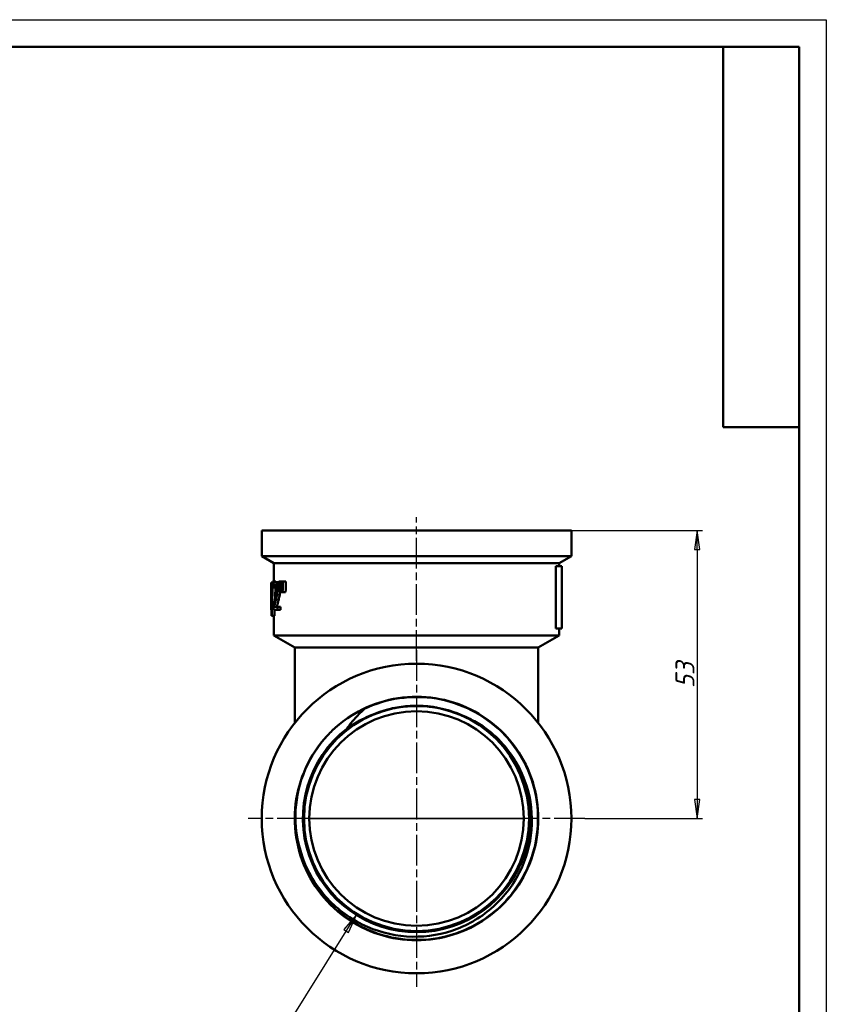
# Model space of a CAD drawing. Header units: millimetres. Extents: x 0 to 523, y -69 to 420.
# Tile 15 of 16: x 148 to 297, y 239 to 420. Entities that reach past the tile are written whole.
import ezdxf
from ezdxf.enums import TextEntityAlignment as Align

# ---------------------------------------------------------------- set-up
doc = ezdxf.new("R2010")
doc.units = ezdxf.units.MM
doc.linetypes.add('CHAIN', pattern=[0.7087, 0.4724, -0.0591, 0.1181, -0.0591])
for name, color, linetype, lineweight in [('Видимые тонкие (ГОСТ)', 7, 'Continuous', 35), ('Видимый контур (ГОСТ)', 7, 'Continuous', 50), ('Кромка (ГОСТ)', 7, 'Continuous', 50), ('Маркер центра (ГОСТ)', 7, 'Continuous', 25), ('Обозначение (ГОСТ)', 7, 'Continuous', 25), ('Осевая линия (ГОСТ)', 7, 'Continuous', 25), ('Размер (ГОСТ)', 7, 'Continuous', 25), ('Эскизная геометрия (ГОСТ)', 7, 'Continuous', 50)]:
    doc.layers.add(name, color=color, linetype=linetype, lineweight=lineweight)
doc.styles.get("Standard").update_dxf_attribs({"font": 'GOST Common Italic.ttf'})
doc.styles.add('Обычный текст (ГОСТ)', font='GOST Common Italic.ttf')
doc.dimstyles.new('Обычный (ГОСТ)', dxfattribs={"dimtxt": 3.5, "dimasz": 3.5, "dimexe": 1, "dimexo": 0, "dimgap": 0.5, "dimtad": 1, "dimrnd": 1e-08, "dimtxsty": 'Обычный текст (ГОСТ)', "dimblk": 'Filled-1', "dimcen": 0.09, "dimdle": 15, "dimclrd": 256, "dimclre": 256, "dimclrt": 256, "dimazin": 2, "dimtfac": 0.714286, "dimtdec": 3, "dimtmove": 0, "dimatfit": 3, "dimfxl": 1, "dimtolj": 1, "dimlwd": 25, "dimlwe": 25, "dimarcsym": 0})

# ---------------------------------------------------------------- blocks, each defined once
blk = doc.blocks.new('ГОСТ - Доп. графы 4')
at = {"layer": 'Эскизная геометрия (ГОСТ)'}
for p, q in [((-14, -70), (-14, 0)), ((0, 0), (0, -70)), ((0, -70), (-14, -70))]:
    blk.add_line(p, q, dxfattribs=at)
at = {"layer": 'Обозначение (ГОСТ)', "color": 7, "lineweight": 30, "width": 0.8, "flags": 17}
blk.add_attdef('ОБОЗНАЧЕНИЕ', text='', height=5, rotation=90, dxfattribs=at).set_placement((-6.99, -35.15), align=Align.MIDDLE_CENTER)
blk = doc.blocks.new('Рамки ГОСТ_ граница 420x297')
at = {"layer": 'Кромка (ГОСТ)', "lineweight": 25}
for p, q in [((0, 420), (297, 420)), ((297, 420), (297, 0))]:
    blk.add_line(p, q, dxfattribs=at)
at = {"layer": 'Кромка (ГОСТ)'}
for p, q in [((292, 415), (20, 415)), ((292, 5), (292, 415))]:
    blk.add_line(p, q, dxfattribs=at)
blk = doc.blocks.new('Filled-1')
at = {"color": 0}
for p, q in [((0, 0), (-1, 0.143)), ((-1, 0.143), (-1, -0.143)), ((-1, 0), (0, 0)), ((-1, -0.143), (0, 0))]:
    blk.add_line(p, q, dxfattribs=at)
at = {"color": 0, "flags": 128}
blk.add_lwpolyline([(-1, -0.143), (0, 0), (-1, 0.143), (-1, -0.143)], dxfattribs=at)
at = {"color": 0}
blk.add_solid([(-1, -0.143), (0, 0), (-1, 0.143), (-1, -0.143)], dxfattribs=at)
blk = doc.blocks.new('*D9')
at = {"layer": 'Defpoints', "color": 0, "linetype": 'Continuous', "transparency": 16777216}
for p in [(250.06, 325.93), (252.56, 272.93), (273.23, 272.93)]:
    blk.add_point(p, dxfattribs=at)
at = {"layer": 'Размер (ГОСТ)', "linetype": 'Continuous', "lineweight": 25, "transparency": 16777216}
for p, q in [((250.06, 325.93), (274.23, 325.93)), ((273.23, 322.43), (273.23, 276.43)), ((252.56, 272.93), (274.23, 272.93))]:
    blk.add_line(p, q, dxfattribs=at)
at = {"layer": 'Размер (ГОСТ)', "linetype": 'Continuous', "lineweight": 25, "transparency": 16777216, "xscale": 3.5, "yscale": 3.5, "zscale": 3.5}
for p, rotation in [((273.23, 325.93), 90), ((273.23, 272.93), 270)]:
    blk.add_blockref('Filled-1', p, dxfattribs=dict(at, rotation=rotation))
at = {"layer": 'Размер (ГОСТ)', "linetype": 'Continuous', "lineweight": 25, "transparency": 16777216, "insert": (269.23, 296.92), "char_height": 3.5, "attachment_point": 1, "rotation": 90, "style": 'Обычный текст (ГОСТ)'}
blk.add_mtext('\\A1;53', dxfattribs=at)
blk = doc.blocks.new('*D11')
at = {"layer": 'Defpoints', "color": 0, "linetype": 'Continuous', "transparency": 16777216}
for p in [(221.56, 272.93), (210.48, 255.18)]:
    blk.add_point(p, dxfattribs=at)
at = {"layer": 'Размер (ГОСТ)', "linetype": 'Continuous', "lineweight": 25, "transparency": 16777216}
for p, q in [((187.61, 218.53), (208.63, 252.21)), ((165.87, 218.53), (187.61, 218.53))]:
    blk.add_line(p, q, dxfattribs=at)
at = {"layer": 'Размер (ГОСТ)', "linetype": 'Continuous', "lineweight": 25, "transparency": 16777216, "xscale": 3.5, "yscale": 3.5, "zscale": 3.5, "rotation": 58.03171287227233}
blk.add_blockref('Filled-1', (210.48, 255.18), dxfattribs=at)
at = {"layer": 'Размер (ГОСТ)', "linetype": 'Continuous', "lineweight": 25, "transparency": 16777216, "insert": (165.87, 222.53), "char_height": 3.5, "attachment_point": 1, "style": 'Обычный текст (ГОСТ)'}
blk.add_mtext('\\A1; \\fGOST Common|b0|i1;\\H3.5000;G 1 1/2"', dxfattribs=at)

msp = doc.modelspace()

# ---------------------------------------------------------------- linework, layer by layer
at = {"layer": 'Видимые тонкие (ГОСТ)'}
for p, q in [((195.359, 315.717), (195.652, 315.717)), ((195.849, 314.08), (196.369, 314.08)), ((195.925, 315.081), (196.245, 315.081)), ((195.666, 313.225), (196.183, 313.225)), ((201.81, 272.928), (241.31, 272.928))]:
    msp.add_line(p, q, dxfattribs=at)
for points, knots in [([(211.899, 293.036), (216.014, 295.012), (220.743, 295.684), (225.245, 294.93), (229.747, 294.176), (234, 292), (237.245, 288.791), (240.49, 285.582), (242.714, 281.355), (243.519, 276.862), (244.324, 272.37), (243.707, 267.634), (241.778, 263.499), (239.849, 259.363), (236.618, 255.847), (232.659, 253.577), (228.702, 251.306), (224.035, 250.292), (219.492, 250.715), (214.95, 251.138), (210.551, 252.996), (207.08, 255.957), (203.447, 259.057), (200.852, 263.354), (199.8, 268.012), (199.32, 270.135), (199.162, 272.327), (199.316, 274.498)], [2.6937105, 2.6937105, 2.6937105, 2.6937105, 3.307554, 3.307554, 3.307554, 3.9213455, 3.9213455, 3.9213455, 4.5350857, 4.5350857, 4.5350857, 5.1487753, 5.1487753, 5.1487753, 5.7624151, 5.7624151, 5.7624151, 6.3760056, 6.3760056, 6.3760056, 6.9895478, 6.9895478, 6.9895478, 7.6318113, 7.6318113, 7.6318113, 7.9244599, 7.9244599, 7.9244599, 7.9244599]), ([(211.103, 290.942), (214.854, 293.12), (219.297, 294.084), (223.613, 293.656), (226.525, 293.368), (229.37, 292.447), (231.911, 290.996)], [2.6156521, 2.6156521, 2.6156521, 2.6156521, 3.2403033, 3.2403033, 3.2403033, 3.661811, 3.661811, 3.661811, 3.661811])]:
    msp.add_open_spline(points, degree=3, knots=knots, dxfattribs=at)
at = {"layer": 'Видимый контур (ГОСТ)'}
for p, q in [((250.06, 325.927), (193.06, 325.927)), ((193.06, 321.226), (193.06, 325.927)), ((250.06, 321.226), (250.06, 325.927)), ((250.06, 321.226), (193.06, 321.226)), ((195.31, 319.927), (193.06, 321.226)), ((247.81, 319.927), (250.06, 321.226)), ((247.81, 319.927), (195.31, 319.927)), ((195.31, 316.572), (195.31, 319.927)), ((247.192, 319.408), (247.192, 307.908)), ((247.192, 319.408), (248.31, 319.408)), ((247.81, 319.408), (247.81, 319.927)), ((248.31, 319.408), (248.31, 307.908)), ((194.81, 316.365), (194.812, 316.365)), ((194.81, 311.349), (194.81, 316.365)), ((194.812, 311.859), (194.812, 316.365)), ((194.812, 316.365), (195.05, 316.365)), ((195.059, 316.572), (195.144, 316.572)), ((195.144, 316.572), (195.65, 316.572)), ((195.257, 316.154), (195.257, 315.441)), ((195.264, 315.441), (195.257, 315.441)), ((195.264, 315.441), (195.711, 315.441)), ((195.527, 316.454), (196.041, 316.454)), ((196.208, 316.572), (196.466, 316.572)), ((196.466, 316.572), (196.669, 316.572)), ((196.669, 316.572), (196.97, 316.572)), ((196.97, 316.572), (197.515, 316.572)), ((196.413, 314.627), (196.257, 314.627)), ((196.413, 314.627), (196.727, 314.627)), ((196.908, 314.627), (196.727, 314.627)), ((196.908, 314.627), (197.452, 314.627)), ((194.812, 311.859), (194.838, 311.859)), ((194.838, 311.349), (194.838, 311.859)), ((194.838, 311.859), (194.899, 311.859)), ((195.238, 312.058), (195.238, 311.349)), ((195.359, 311.928), (195.987, 311.928)), ((195.987, 311.349), (195.987, 311.928)), ((195.987, 311.928), (196.511, 311.928)), ((196.511, 311.928), (196.511, 311.349)), ((194.838, 311.349), (194.81, 311.349)), ((194.838, 311.349), (194.887, 311.349)), ((194.905, 310.263), (194.863, 310.263)), ((194.905, 310.263), (195.407, 310.263)), ((195.987, 311.349), (195.238, 311.349)), ((195.31, 306.649), (195.31, 310.263)), ((195.987, 311.349), (196.511, 311.349)), ((247.81, 306.649), (195.31, 306.649)), ((199.16, 304.427), (195.31, 306.649)), ((243.96, 304.427), (247.81, 306.649)), ((247.192, 307.908), (248.31, 307.908)), ((247.81, 306.649), (247.81, 307.908)), ((199.16, 304.427), (243.96, 304.427)), ((199.16, 304.427), (199.16, 290.548)), ((243.96, 304.427), (243.96, 290.548))]:
    msp.add_line(p, q, dxfattribs=at)
for radius in [28.5, 20.713, 20.713, 19.75]:
    msp.add_circle((221.56, 272.928), radius, dxfattribs=at)
for centre, radius, start, end in [((221.56, 272.927), 19.75, 0.00145, 179.99855), ((221.56, 272.928), 20.926, 127.89196, 52.4359), ((221.56, 272.928), 22.425, 133.81478, 136.83938)]:
    msp.add_arc(centre, radius, start, end, dxfattribs=at)
for centre, major_axis, ratio, start_param, end_param in [((221.56, 304.794), (0, 86.59), 0.3089274, 1.4343528, 1.5075915), ((221.56, 302.988), (0, 86.231), 0.3102119, 1.4126079, 1.4863272), ((221.56, 302.988), (0, 84.62), 0.3102119, 1.4230892, 1.4477587), ((221.56, 302.988), (0, 84.62), 0.3102119, 1.4095687, 1.4109754), ((221.56, 430.348), (0, -356.667), 0.075, 5.0370612, 5.0428204), ((221.56, 193.017), (0, 356.667), 0.075, 1.2170501, 1.2228568), ((221.56, 447.203), (0, -356.667), 0.075, 5.0873726, 5.0932396), ((221.56, 176.161), (0, 356.667), 0.075, 1.1661718, 1.1720963), ((221.56, 176.161), (0, 350), 0.075, 1.1580002, 1.1640586), ((221.56, 302.988), (0, 84.62), 0.3102119, 1.4718264, 1.4847143)]:
    msp.add_ellipse(centre, major_axis=major_axis, ratio=ratio, start_param=start_param, end_param=end_param, dxfattribs=at)
for points, knots in [([(195.527, 316.454), (195.42, 316.454), (195.334, 316.314), (195.279, 316.208), (195.268, 316.182), (195.257, 316.154)], [-0.092411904, -0.092411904, -0.092411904, -0.092411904, -0.019318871, -0.019318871, 0, 0, 0, 0]), ([(195.264, 315.441), (195.274, 315.478), (195.285, 315.516), (195.309, 315.594), (195.322, 315.632), (195.345, 315.687), (195.352, 315.703), (195.359, 315.717)], [-0.059561, -0.059561, -0.059561, -0.059561, -0.039053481, -0.039053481, -0.011585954, -0.011585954, 0, 0, 0, 0]), ([(195.359, 315.717), (195.378, 315.755), (195.398, 315.787), (195.442, 315.842), (195.463, 315.86), (195.495, 315.873), (195.505, 315.875), (195.515, 315.875)], [-0.068854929, -0.068854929, -0.068854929, -0.068854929, -0.042887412, -0.042887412, -0.013640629, -0.013640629, 0, 0, 0, 0]), ([(195.515, 315.875), (195.538, 315.875), (195.56, 315.865), (195.604, 315.819), (195.624, 315.787), (195.651, 315.72), (195.659, 315.697), (195.666, 315.672)], [-0.067946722, -0.067946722, -0.067946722, -0.067946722, -0.038473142, -0.038473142, -0.011655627, -0.011655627, 0, 0, 0, 0]), ([(195.925, 315.081), (195.925, 315.217), (195.921, 315.354), (195.902, 315.608), (195.888, 315.723), (195.842, 315.983), (195.809, 316.097), (195.736, 316.29), (195.69, 316.361), (195.604, 316.44), (195.565, 316.454), (195.527, 316.454)], [-0.21214327, -0.21214327, -0.21214327, -0.21214327, -0.17965574, -0.17965574, -0.14974113, -0.14974113, -0.1069348, -0.1069348, -0.04936076, -0.04936076, 0, 0, 0, 0]), ([(195.666, 315.672), (195.683, 315.616), (195.697, 315.547), (195.72, 315.372), (195.726, 315.275), (195.731, 315.143), (195.732, 315.093), (195.732, 315.044)], [-0.06041782, -0.06041782, -0.06041782, -0.06041782, -0.04007329, -0.04007329, -0.014789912, -0.014789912, 0, 0, 0, 0]), ([(195.732, 315.044), (195.732, 314.935), (195.728, 314.828), (195.716, 314.613), (195.707, 314.508), (195.679, 314.272), (195.648, 314.065), (195.545, 313.547), (195.514, 313.4), (195.485, 313.261)], [-0.41922451, -0.41922451, -0.41922451, -0.41922451, -0.31230371, -0.31230371, -0.20295488, -0.20295488, -0.05703825, -0.05703825, 0, 0, 0, 0]), ([(195.666, 313.225), (195.72, 313.443), (195.775, 313.668), (195.831, 313.972), (195.84, 314.025), (195.849, 314.08)], [-0.11022662, -0.11022662, -0.11022662, -0.11022662, -0.01882857, -0.01882857, 0, 0, 0, 0]), ([(195.849, 314.08), (195.868, 314.197), (195.884, 314.32), (195.91, 314.589), (195.918, 314.725), (195.924, 314.941), (195.925, 315.011), (195.925, 315.081)], [-0.10555929, -0.10555929, -0.10555929, -0.10555929, -0.06507949, -0.06507949, -0.02094453, -0.02094453, 0, 0, 0, 0]), ([(196.369, 314.08), (196.346, 313.934), (196.318, 313.796), (196.254, 313.514), (196.219, 313.367), (196.183, 313.225)], [0, 0, 0, 0, 0.05065649, 0.05065649, 0.11034171, 0.11034171, 0.11034171, 0.11034171]), ([(196.433, 314.627), (196.431, 314.597), (196.429, 314.568), (196.419, 314.448), (196.403, 314.276), (196.369, 314.08)], [0.045767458, 0.045767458, 0.045767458, 0.045767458, 0.054863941, 0.054863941, 0.083193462, 0.083193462, 0.083193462, 0.083193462]), ([(195.485, 313.261), (195.432, 313.005), (195.369, 312.716), (195.268, 312.211), (195.253, 312.134), (195.238, 312.058)], [-0.22151779, -0.22151779, -0.22151779, -0.22151779, -0.03383749, -0.03383749, 0, 0, 0, 0]), ([(195.359, 311.928), (195.391, 312.071), (195.426, 312.225), (195.508, 312.57), (195.554, 312.757), (195.625, 313.052), (195.646, 313.138), (195.666, 313.225)], [-0.19915064, -0.19915064, -0.19915064, -0.19915064, -0.12522835, -0.12522835, -0.03583144, -0.03583144, 0, 0, 0, 0]), ([(196.183, 313.225), (196.133, 313.018), (196.083, 312.815), (196.016, 312.547), (195.998, 312.474), (195.943, 312.248), (195.905, 312.082), (195.87, 311.928)], [0, 0, 0, 0, 0.08556398, 0.08556398, 0.11722957, 0.11722957, 0.21161542, 0.21161542, 0.21161542, 0.21161542]), ([(206.034, 289.109), (209.341, 292.282), (213.642, 294.403), (218.172, 295.095), (222.701, 295.788), (227.438, 295.048), (231.541, 293.009), (235.644, 290.969), (239.094, 287.64), (241.276, 283.611), (243.459, 279.583), (244.365, 274.876), (243.833, 270.326), (243.302, 265.776), (241.335, 261.404), (238.284, 257.988), (235.232, 254.572), (231.109, 252.127), (226.648, 251.088), (222.188, 250.048), (217.409, 250.419), (213.162, 252.134), (208.73, 253.925), (204.901, 257.173), (202.413, 261.255), (199.963, 265.273), (198.825, 270.076), (199.21, 274.765), (199.59, 279.382), (201.443, 283.866), (204.433, 287.403), (204.682, 287.698), (204.939, 287.986), (205.203, 288.267)], [2.3768804, 2.3768804, 2.3768804, 2.3768804, 2.9899089, 2.9899089, 2.9899089, 3.6028857, 3.6028857, 3.6028857, 4.2158116, 4.2158116, 4.2158116, 4.8286872, 4.8286872, 4.8286872, 5.4415133, 5.4415133, 5.4415133, 6.0542905, 6.0542905, 6.0542905, 6.6670197, 6.6670197, 6.6670197, 7.306513, 7.306513, 7.306513, 7.9360142, 7.9360142, 7.9360142, 8.5556795, 8.5556795, 8.5556795, 8.6072765, 8.6072765, 8.6072765, 8.6072765]), ([(206.034, 289.109), (208.697, 291.66), (211.238, 292.798), (211.785, 293.016), (211.847, 293.04), (211.888, 293.05), (211.895, 293.051), (211.902, 293.052), (211.904, 293.052), (211.906, 293.051), (211.907, 293.051), (211.908, 293.05), (211.908, 293.05), (211.909, 293.05), (211.909, 293.049), (211.909, 293.049), (211.909, 293.048), (211.909, 293.047), (211.908, 293.046), (211.906, 293.043), (211.903, 293.039), (211.899, 293.036)], [-0.20934484, -0.20934484, -0.20934484, -0.20934484, -0.02078066, -0.02078066, -0.00658874, -0.00658874, -0.00407275, -0.00407275, -0.00325419, -0.00325419, -0.00287771, -0.00287771, -0.00263863, -0.00263863, -0.00241523, -0.00241523, -0.00213779, -0.00213779, -0.00167273, -0.00167273, 0, 0, 0, 0]), ([(211.899, 293.036), (211.251, 292.455), (210.638, 291.835), (209.583, 290.624), (209.129, 290.045), (208.708, 289.441)], [-0.52113534, -0.52113534, -0.52113534, -0.52113534, -0.25658662, -0.25658662, -0.03275748, -0.03275748, -0.03275748, -0.03275748]), ([(221.501, 293.641), (219.383, 293.635), (217.284, 293.314), (213.474, 292.144), (212.076, 291.464), (211.103, 290.942)], [0, 0, 0, 0, 0.6354537, 0.6354537, 1.1940755, 1.1940755, 1.1940755, 1.1940755]), ([(231.914, 291.002), (230.938, 291.518), (229.537, 292.189), (225.72, 293.338), (223.619, 293.647), (221.501, 293.641)], [0, 0, 0, 0, 0.33126083, 0.33126083, 0.70821091, 0.70821091, 0.70821091, 0.70821091]), ([(234.317, 289.515), (235.627, 288.54), (236.822, 287.413), (239.636, 284.054), (240.968, 281.626), (242.636, 276.381), (242.949, 273.612), (242.498, 268.093), (241.731, 265.396), (239.203, 260.432), (237.46, 258.214), (233.21, 254.559), (230.74, 253.161), (225.389, 251.382), (222.556, 251.024), (216.896, 251.413), (214.123, 252.161), (209.004, 254.685), (206.709, 256.441), (202.909, 260.744), (201.444, 263.255), (199.551, 268.711), (199.146, 271.607), (199.307, 274.499)], [-8.9575147, -8.9575147, -8.9575147, -8.9575147, -8.4650149, -8.4650149, -7.6409755, -7.6409755, -6.8119429, -6.8119429, -5.9779176, -5.9779176, -5.1389003, -5.1389003, -4.2948917, -4.2948917, -3.4458923, -3.4458923, -2.5919028, -2.5919028, -1.7329238, -1.7329238, -0.868956, -0.868956, 0, 0, 0, 0]), ([(199.307, 274.499), (199.447, 277.015), (200.024, 279.492), (202.016, 284.195), (203.436, 286.382), (205.202, 288.267)], [-1.5313984, -1.5313984, -1.5313984, -1.5313984, -0.7750576, -0.7750576, 0, 0, 0, 0])]:
    msp.add_open_spline(points, degree=3, knots=knots, dxfattribs=at)
for points in [[(196.041, 316.454), (196.096, 316.454), (196.156, 316.424), (196.213, 316.343)], [(211.103, 290.942), (210.27, 290.496), (209.47, 289.994), (208.708, 289.441)], [(234.317, 289.515), (233.551, 290.064), (232.749, 290.561), (231.914, 291.002)]]:
    msp.add_open_spline(points, degree=3, dxfattribs=at)
at = {"layer": 'Маркер центра (ГОСТ)', "linetype": 'CHAIN', "ltscale": 11.993792}
for p, q in [((221.56, 303.928), (221.56, 241.928)), ((252.56, 272.928), (190.56, 272.928))]:
    msp.add_line(p, q, dxfattribs=at)
at = {"layer": 'Осевая линия (ГОСТ)', "linetype": 'CHAIN', "ltscale": 11.993792}
msp.add_line((221.56, 301.927), (221.56, 328.427), dxfattribs=at)

# ---------------------------------------------------------------- block references
for name, p in [('Рамки ГОСТ_ граница 420x297', (0, 0)), ('ГОСТ - Доп. графы 4', (292, 415))]:
    msp.add_blockref(name, p)

# ---------------------------------------------------------------- dimensions: what is measured, and where the dimension line sits
at = {"layer": 'Размер (ГОСТ)', "linetype": 'Continuous', "lineweight": 25}
dim = msp.add_linear_dim(base=(273.227, 272.928), p1=(250.06, 325.927), p2=(252.56, 272.928), angle=270, dimstyle='Обычный (ГОСТ)', override={"dimgap": 0.5, "dimdec": 2, "dimtol": 0, "dimlim": 0, "dimtp": 0, "dimtm": 0, "dimtdec": 3, "dimtofl": 0, "dimatfit": 1}, dxfattribs=at)
dim.commit()
dim.dimension.update_dxf_attribs({"geometry": '*D9', "text_midpoint": (273.227, 299.427), "dimtype": 160})
dim = msp.add_radius_dim(center=(221.56, 272.928), mpoint=(210.481, 255.176), text=' \\fGOST Common|b0|i1;\\H3.5000;G 1 1/2"', dimstyle='Обычный (ГОСТ)', override={"dimgap": 0.5, "dimtih": 1, "dimtoh": 1, "dimdec": 2, "dimlfac": 1, "dimcen": 0, "dimtol": 0, "dimlim": 0, "dimtp": 0, "dimtm": 0, "dimtdec": 3, "dimtofl": 0}, dxfattribs=at)
dim.commit()
dim.dimension.update_dxf_attribs({"geometry": '*D11', "text_midpoint": (174.82, 218.528), "dimtype": 164})

doc.saveas('drawing.dxf')
